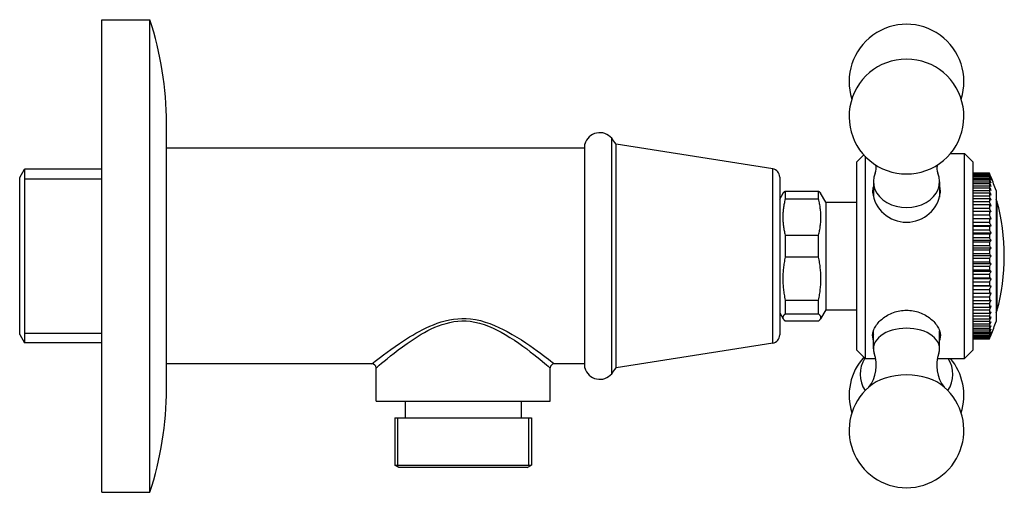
# Model space of a CAD drawing. Header units: millimetres. Extents: x -0.01 to 0.109, y -0.029 to 0.029.
import ezdxf

# ---------------------------------------------------------------- set-up
doc = ezdxf.new("R2010")
doc.units = ezdxf.units.MM
doc.layers.add('BLOCKS', color=3, linetype='Continuous')

msp = doc.modelspace()

# ---------------------------------------------------------------- linework, layer by layer
at = {"layer": 'BLOCKS'}
for p, q in [((0, 0.02849999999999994), (0.005799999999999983, 0.02849999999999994)), ((0, 0), (0, 0.02849999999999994)), ((0.005799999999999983, 0), (0.005799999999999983, 0.02849999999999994)), ((0.007800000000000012, 0), (0.007800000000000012, 0.01601000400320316)), ((0.05829364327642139, -0.01352187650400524), (0.05829364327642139, 0.01354503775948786)), ((0.06152539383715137, 0), (0.06152539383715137, 0.01419684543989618)), ((0.06204407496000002, 0), (0.06204407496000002, 0.01350142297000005)), ((0.08095050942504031, 0.01050551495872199), (0.06204407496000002, 0.01349999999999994)), ((0.05829358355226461, 0.01299999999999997), (0.007800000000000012, 0.01299999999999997)), ((0.09109407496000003, 0.01135000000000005), (0.09193808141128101, 0.0121940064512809)), ((0.09209407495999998, 0.01202571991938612), (0.09209407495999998, -0.01234999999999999)), ((0.1023857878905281, 0.01234999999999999), (0.10409407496, 0.01234999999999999)), ((0.10509407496, 0.01135000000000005), (0.10409407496, 0.01234999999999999)), ((0.10409407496, -0.01234999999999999), (0.10409407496, 0.01234999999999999)), ((0.09109407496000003, -0.01135000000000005), (0.09109407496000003, 0.01135000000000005)), ((0.10509407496, 0.01135000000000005), (0.10509407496, -0.01135000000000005)), ((-0.009905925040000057, 0.009477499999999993), (-0.009328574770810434, 0.01047749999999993)), ((0, 0.01047749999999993), (-0.009328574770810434, 0.01047749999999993)), ((-0.009328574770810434, 0.01047749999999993), (-0.009328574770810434, -0.01047750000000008)), ((0.08095050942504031, -0.01050551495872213), (0.08095050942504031, 0.01050551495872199)), ((0.08179407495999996, 0.00951782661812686), (0.08179407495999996, -0.009517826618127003)), ((0.10709407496, 0.00999691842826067), (0.10509407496, 0.00999691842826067)), ((0.10509407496, 0.009974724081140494), (0.10709407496, 0.009974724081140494)), ((0.10709407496, 0.00992437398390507), (0.10509407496, 0.00992437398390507)), ((0.10509407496, 0.009857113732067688), (0.10709407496, 0.009857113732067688)), ((0.10709407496, 0.009756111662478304), (0.10509407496, 0.009756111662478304)), ((0.10509407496, 0.009644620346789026), (0.10709407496, 0.009644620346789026)), ((0.10709407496, 0.00999691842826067), (0.10709407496, 0.009974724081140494)), ((0.10709407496, 0.00992437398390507), (0.10709407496, 0.009857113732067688)), ((0.10709407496, 0.009756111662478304), (0.10709407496, 0.009644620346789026)), ((-0.009905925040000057, -0.009477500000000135), (-0.009905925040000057, 0.009477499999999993)), ((0.09309407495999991, 0.008962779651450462), (0.09309407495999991, 0.007089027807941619)), ((0.10109407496, 0.008962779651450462), (0.10109407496, 0.007089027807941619)), ((0.10709407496, 0.00949372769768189), (0.10509407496, 0.00949372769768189)), ((0.10509407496, 0.009339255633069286), (0.10709407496, 0.009339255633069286)), ((0.10709407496, 0.00913973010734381), (0.10509407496, 0.00913973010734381)), ((0.10509407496, 0.008941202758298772), (0.10709407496, 0.008941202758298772)), ((0.10709407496, 0.008700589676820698), (0.10509407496, 0.008700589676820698)), ((0.10509407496, 0.008469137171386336), (0.10709407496, 0.008469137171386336)), ((0.10709407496, 0.00949372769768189), (0.10709407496, 0.009339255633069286)), ((0.10709407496, 0.00913973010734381), (0.10709407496, 0.008941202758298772)), ((0.10709407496, 0.008700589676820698), (0.10709407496, 0.008469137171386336)), ((0.08179407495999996, 0.006846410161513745), (0.08222126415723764, 0.007586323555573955)), ((0.08246010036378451, 0.007833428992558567), (0.08246010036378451, 0.00685847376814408)), ((0.08246010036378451, 0.007833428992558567), (0.08647804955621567, 0.007833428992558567)), ((0.08647804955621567, 0.00685847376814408), (0.08647804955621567, 0.007833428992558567)), ((0.08734407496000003, 0.006499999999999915), (0.08671688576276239, 0.007586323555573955)), ((0.10709407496, 0.008178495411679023), (0.10509407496, 0.008178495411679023)), ((0.10509407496, 0.007907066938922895), (0.10709407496, 0.007907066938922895)), ((0.10709407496, 0.007574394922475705), (0.10509407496, 0.007574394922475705)), ((0.10509407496, 0.007268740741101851), (0.10709407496, 0.007268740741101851)), ((0.10709407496, 0.008178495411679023), (0.10709407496, 0.007907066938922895)), ((0.10709407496, 0.007574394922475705), (0.10709407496, 0.007268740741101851)), ((0.10789407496, 0.007887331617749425), (0.10789407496, -0.007887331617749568)), ((0.08647804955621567, 0.00685847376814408), (0.08246010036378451, 0.00685847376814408)), ((0.08734407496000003, 0.006499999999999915), (0.09109407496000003, 0.006499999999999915)), ((0.08734407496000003, 0.006499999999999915), (0.08734407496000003, -0.006500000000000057)), ((0.10709407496, 0.006897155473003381), (0.10509407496, 0.006897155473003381)), ((0.10509407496, 0.00656028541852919), (0.10709407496, 0.00656028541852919)), ((0.10709407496, 0.006153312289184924), (0.10509407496, 0.006153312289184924)), ((0.10709407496, 0.006897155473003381), (0.10709407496, 0.00656028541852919)), ((0.10709407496, 0.006153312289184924), (0.10709407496, 0.005788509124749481)), ((0.108008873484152, 0.00663115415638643), (0.108008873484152, -0.006631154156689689)), ((0.10509407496, 0.005788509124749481), (0.10709407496, 0.005788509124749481)), ((0.10709407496, 0.005350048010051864), (0.10509407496, 0.005350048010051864)), ((0.10509407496, 0.0049608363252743), (0.10709407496, 0.0049608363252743)), ((0.10709407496, 0.005350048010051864), (0.10709407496, 0.0049608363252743)), ((0.10709407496, 0.004478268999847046), (0.10509407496, 0.004478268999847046)), ((0.10509407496, 0.004076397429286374), (0.10709407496, 0.004076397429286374)), ((0.1073030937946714, 0.003635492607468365), (0.10509407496, 0.003635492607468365)), ((0.10709407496, 0.004478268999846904), (0.10709407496, 0.004076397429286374)), ((0.1070940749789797, 0.004478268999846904), (0.1073070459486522, 0.004478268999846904)), ((0.08246010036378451, 0.002510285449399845), (0.08246010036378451, -0.0001374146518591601)), ((0.08246010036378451, 0.002510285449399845), (0.08647804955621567, 0.002510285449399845)), ((0.08647804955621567, -0.0001374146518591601), (0.08647804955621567, 0.002510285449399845)), ((0.10709407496, 0.003562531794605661), (0.10509407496, 0.003562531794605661)), ((0.10509407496, 0.003161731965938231), (0.10709407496, 0.003161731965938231)), ((0.1073030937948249, 0.002757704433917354), (0.10509407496, 0.002757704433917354)), ((0.10709407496, 0.002629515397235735), (0.10509407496, 0.002629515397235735)), ((0.10709407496, 0.003562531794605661), (0.10709407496, 0.003161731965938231)), ((0.10709407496, 0.002629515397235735), (0.10709407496, 0.002216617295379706)), ((0.10509407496, 0.002216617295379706), (0.10709407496, 0.002216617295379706)), ((0.1073030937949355, 0.001853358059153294), (0.10509407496, 0.001853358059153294)), ((0.10709407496, 0.001671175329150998), (0.10509407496, 0.001671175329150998)), ((0.10509407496, 0.001256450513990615), (0.10709407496, 0.001256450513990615)), ((0.10709407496, 0.001671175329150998), (0.10709407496, 0.001256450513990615)), ((0, -0.02850000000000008), (0, 0)), ((0.005799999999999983, -0.02850000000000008), (0.005799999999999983, 0)), ((0.007800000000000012, -0.01601000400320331), (0.007800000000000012, 0)), ((0.06152539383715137, -0.01419684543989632), (0.06152539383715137, 0)), ((0.06204407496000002, -0.01350142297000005), (0.06204407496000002, 0)), ((0.1073030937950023, 0.0009311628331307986), (0.10509407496, 0.0009311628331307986)), ((0.10709407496, 0.000696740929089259), (0.10509407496, 0.000696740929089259)), ((0.10509407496, 0.000284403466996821), (0.10709407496, 0.000284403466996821)), ((0.1073030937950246, 0), (0.10509407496, 0)), ((0.10709407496, 0.000696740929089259), (0.10709407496, 0.000284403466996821)), ((0.08647804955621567, -0.0001374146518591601), (0.08246010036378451, -0.0001374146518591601)), ((0.10709407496, -0.0002844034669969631), (0.10509407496, -0.0002844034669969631)), ((0.10509407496, -0.000696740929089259), (0.10709407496, -0.000696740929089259)), ((0.1073030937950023, -0.0009311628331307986), (0.10509407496, -0.0009311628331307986)), ((0.10709407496, -0.0002844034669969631), (0.10709407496, -0.000696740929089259)), ((0.10709407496, -0.001256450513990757), (0.10509407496, -0.001256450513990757)), ((0.10509407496, -0.001671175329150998), (0.10709407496, -0.001671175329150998)), ((0.1073030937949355, -0.001853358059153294), (0.10509407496, -0.001853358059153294)), ((0.10709407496, -0.002216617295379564), (0.10509407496, -0.002216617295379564)), ((0.10709407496, -0.001256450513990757), (0.10709407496, -0.001671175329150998)), ((0.10709407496, -0.002216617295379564), (0.10709407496, -0.002629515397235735)), ((0.10509407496, -0.002629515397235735), (0.10709407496, -0.002629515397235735)), ((0.1073030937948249, -0.002757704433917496), (0.10509407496, -0.002757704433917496)), ((0.10709407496, -0.003161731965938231), (0.10509407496, -0.003161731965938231)), ((0.10509407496, -0.003562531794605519), (0.10709407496, -0.003562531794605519)), ((0.10709407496, -0.003161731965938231), (0.10709407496, -0.003562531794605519)), ((0.1073030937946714, -0.003635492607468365), (0.10509407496, -0.003635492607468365)), ((0.10709407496, -0.004076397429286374), (0.10509407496, -0.004076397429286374)), ((0.10509407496, -0.004478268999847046), (0.10709407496, -0.004478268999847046)), ((0.10709407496, -0.004076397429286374), (0.10709407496, -0.004478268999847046)), ((0.1073030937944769, -0.004478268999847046), (0.1070940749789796, -0.004478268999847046)), ((0.08246010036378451, -0.005323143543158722), (0.08246010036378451, -0.00699588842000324)), ((0.08246010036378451, -0.005323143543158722), (0.08647804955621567, -0.005323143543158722)), ((0.08647804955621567, -0.00699588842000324), (0.08647804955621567, -0.005323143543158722)), ((0.10709407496, -0.004951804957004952), (0.10509407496, -0.004951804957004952)), ((0.10509407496, -0.005348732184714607), (0.10709407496, -0.005348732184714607)), ((0.10709407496, -0.005779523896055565), (0.10509407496, -0.005779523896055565)), ((0.10709407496, -0.004951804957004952), (0.10709407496, -0.005348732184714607)), ((0.10709407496, -0.005779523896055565), (0.10709407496, -0.006151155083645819)), ((0.08179407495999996, -0.006846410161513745), (0.08222126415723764, -0.007586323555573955)), ((0.08647804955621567, -0.006995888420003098), (0.08246010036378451, -0.006995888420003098)), ((0.08734407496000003, -0.006500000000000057), (0.08671688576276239, -0.007586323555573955)), ((0.08734407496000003, -0.006500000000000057), (0.09109407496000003, -0.006500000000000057)), ((0.10509407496, -0.006151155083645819), (0.10709407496, -0.006151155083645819)), ((0.10709407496, -0.006551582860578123), (0.10509407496, -0.006551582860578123)), ((0.10509407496, -0.006894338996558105), (0.10709407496, -0.006894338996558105)), ((0.10709407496, -0.006551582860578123), (0.10709407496, -0.006894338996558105)), ((0.08246010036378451, -0.007833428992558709), (0.08647804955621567, -0.007833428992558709)), ((0.10709407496, -0.007260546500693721), (0.10509407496, -0.007260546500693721)), ((0.10509407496, -0.007571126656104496), (0.10709407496, -0.007571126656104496)), ((0.10709407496, -0.007899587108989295), (0.10509407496, -0.007899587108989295)), ((0.10509407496, -0.008175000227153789), (0.10709407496, -0.008175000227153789)), ((0.10709407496, -0.007260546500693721), (0.10709407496, -0.007571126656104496)), ((0.10709407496, -0.007899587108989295), (0.10709407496, -0.008175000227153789)), ((-0.009905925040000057, -0.009477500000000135), (-0.009328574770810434, -0.01047750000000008)), ((0.09309407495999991, -0.01120674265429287), (0.09309407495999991, -0.0090570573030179)), ((0.10109407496, -0.01120674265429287), (0.10109407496, -0.0090570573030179)), ((0.10709407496, -0.008462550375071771), (0.10509407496, -0.008462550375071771)), ((0.10509407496, -0.008697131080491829), (0.10709407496, -0.008697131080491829)), ((0.10709407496, -0.008941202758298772), (0.10509407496, -0.008941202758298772)), ((0.10509407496, -0.009136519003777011), (0.10709407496, -0.009136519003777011)), ((0.10709407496, -0.009334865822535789), (0.10509407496, -0.009334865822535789)), ((0.10509407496, -0.009490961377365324), (0.10709407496, -0.009490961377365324)), ((0.10709407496, -0.008462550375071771), (0.10709407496, -0.008697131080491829)), ((0.10709407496, -0.008941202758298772), (0.10709407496, -0.009136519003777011)), ((0.10709407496, -0.009334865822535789), (0.10709407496, -0.009490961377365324)), ((0, -0.01047750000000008), (-0.009328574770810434, -0.01047750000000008)), ((0.08095050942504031, -0.01050551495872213), (0.06204407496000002, -0.01350000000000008)), ((0.10709407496, -0.009641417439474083), (0.10509407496, -0.009641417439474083)), ((0.10509407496, -0.009754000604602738), (0.10709407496, -0.009754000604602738)), ((0.10709407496, -0.009855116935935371), (0.10509407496, -0.009855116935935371)), ((0.10509407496, -0.00992310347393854), (0.10709407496, -0.00992310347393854)), ((0.10709407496, -0.009973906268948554), (0.10509407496, -0.009973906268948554)), ((0.10509407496, -0.009996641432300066), (0.10709407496, -0.009996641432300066)), ((0.10709407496, -0.009641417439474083), (0.10709407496, -0.009754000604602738)), ((0.10709407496, -0.009855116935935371), (0.10709407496, -0.00992310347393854)), ((0.10709407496, -0.009973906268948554), (0.10709407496, -0.009996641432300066)), ((0.09109407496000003, -0.01135000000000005), (0.09209407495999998, -0.01234999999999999)), ((0.10509407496, -0.01135000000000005), (0.10409407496, -0.01234999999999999)), ((0.03259407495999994, -0.01299999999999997), (0.007800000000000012, -0.01299999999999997)), ((0.05829358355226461, -0.01299999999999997), (0.05459407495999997, -0.01299999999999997)), ((0.09209407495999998, -0.01234999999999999), (0.09334630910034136, -0.01234999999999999)), ((0.1008418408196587, -0.01234999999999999), (0.10409407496, -0.01234999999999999)), ((0.03309407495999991, -0.0175), (0.03309407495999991, -0.01350000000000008)), ((0.05409407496, -0.0175), (0.05409407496, -0.01350000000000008)), ((0.03309407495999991, -0.0175), (0.05409407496, -0.0175)), ((0.03659407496, -0.0175), (0.03659407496, -0.01950000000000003)), ((0.05059407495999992, -0.0175), (0.05059407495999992, -0.01950000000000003)), ((0.03534407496, -0.01950000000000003), (0.05184407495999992, -0.01950000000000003)), ((0.03534407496, -0.01950000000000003), (0.03534407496, -0.02521132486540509)), ((0.03569407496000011, -0.01950000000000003), (0.03569407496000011, -0.02521132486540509)), ((0.05149407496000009, -0.01950000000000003), (0.05149407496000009, -0.02521132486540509)), ((0.05184407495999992, -0.01950000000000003), (0.05184407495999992, -0.02521132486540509)), ((0.03534407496, -0.02521132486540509), (0.05184407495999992, -0.02521132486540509)), ((0.03584407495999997, -0.02549999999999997), (0.03534407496, -0.02521132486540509)), ((0.05134407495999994, -0.02549999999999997), (0.03584407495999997, -0.02549999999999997)), ((0.05134407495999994, -0.02549999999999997), (0.05184407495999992, -0.02521132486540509)), ((0, -0.02850000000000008), (0.005799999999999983, -0.02850000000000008))]:
    msp.add_line(p, q, dxfattribs=at)
at = {"layer": 'BLOCKS', "linetype": 'Continuous'}
for p, q in [((-0.009328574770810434, 0.009314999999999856), (0, 0.009314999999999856)), ((-0.009328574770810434, -0.009315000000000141), (0, -0.009315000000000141))]:
    msp.add_line(p, q, dxfattribs=at)
at = {"layer": 'BLOCKS'}
for centre, radius, start, end in [((-0.03219999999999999, 0.01601000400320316), 0.04, 0, 18.19487233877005), ((0.09709407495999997, 0.02102728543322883), 0.006925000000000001, 342.3021506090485, 197.6978493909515), ((0.09709407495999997, 0.01681692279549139), 0.006925, 289.5853122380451, 250.4146877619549), ((0.06008913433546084, 0.0130149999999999), 0.00186, 39.44971547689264, 164.8852737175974), ((0.05449878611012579, 0.008414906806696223), 0.009099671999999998, 33.98514684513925, 39.44971547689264), ((0.09183587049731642, 0.01057008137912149), 0.001590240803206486, 338.6154732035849, 14.77828889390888), ((0.1023416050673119, 0.01056929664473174), 0.001580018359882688, 165.1030076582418, 201.499169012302), ((0.08079407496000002, 0.00951782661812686), 0.001, 0, 80.99999999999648), ((0.08387532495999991, 0), 0.02528063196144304, 18.1792631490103, 22.12448116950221), ((0.09532637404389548, 0.007720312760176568), 0.002332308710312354, 163.1604785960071, 180.164617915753), ((0.09886177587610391, 0.007720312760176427), 0.0023323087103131, 359.8353820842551, 16.83952140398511), ((0.08387532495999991, 0), 0.02488082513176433, 19.69695622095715, 21.06096930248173), ((0.09709407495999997, 0.00820335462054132), 0.004129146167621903, 186.8116766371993, 353.1883233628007), ((0.1075263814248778, 0.006499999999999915), 0.0005, 15.20707345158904, 42.66006684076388), ((0.08361407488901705, -1.514877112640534e-13), 0.02528000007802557, 344.7929265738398, 15.20707342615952), ((0.1075263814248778, -0.006500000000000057), 0.0005, 317.3399331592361, 344.7929265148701), ((0.08387532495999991, 0), 0.02528063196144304, 337.9273622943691, 341.8207368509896), ((0.08387532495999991, 0), 0.02488082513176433, 338.9390306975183, 340.3219050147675), ((0.08079407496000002, -0.009517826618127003), 0.001, 279.0000000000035, 0), ((0.09444429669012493, -0.009652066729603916), 0.001450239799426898, 179.7139849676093, 201.4035154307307), ((0.09974385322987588, -0.0096520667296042), 0.001450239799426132, 338.5964845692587, 0.2860150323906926), ((0.08928456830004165, -0.01320714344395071), 0.004168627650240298, 321.3773218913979, 20.7190512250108), ((0.1049035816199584, -0.01320714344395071), 0.004168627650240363, 159.2809487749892, 218.6226781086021), ((0.03259325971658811, -0.01350081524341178), 0.0005008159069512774, 0.09326785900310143, 89.90673214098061), ((0.05459489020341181, -0.01350081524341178), 0.0005008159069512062, 90.0932678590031, 179.9067321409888), ((0.09709407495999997, -0.01681692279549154), 0.006925, 138.1202734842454, 197.6978493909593), ((0.09709407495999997, -0.01681692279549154), 0.006925, 342.3021506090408, 40.16889975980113), ((0.06008913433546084, -0.01301500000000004), 0.00186, 195.1147262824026, 320.5502845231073), ((0.05449878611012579, -0.008414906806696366), 0.009099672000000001, 320.5502845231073, 326.0148531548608), ((-0.03219999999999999, -0.01601000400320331), 0.04, 341.80512766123, 0), ((0.09709407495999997, -0.02102728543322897), 0.006925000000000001, 131.1059662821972, 48.89403371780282)]:
    msp.add_arc(centre, radius, start, end, dxfattribs=at)
for centre, major_axis, ratio, start_param, end_param in [((0.09709407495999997, 0.008962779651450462), (0.004, 0), 0.7809576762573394, 2.806443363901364, 6.618334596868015), ((0.09709407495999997, 0.01427174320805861), (0.00559910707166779, 0), 0.780957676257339, 4.284897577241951, 5.139880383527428), ((0.08387532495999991, 0.002037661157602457), (0.02489396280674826, 1.176953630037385e-18), 0.8865589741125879, 0.3459411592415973, 0.3689512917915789), ((0.08387532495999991, 0.001637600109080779), (0.02489750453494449, 7.672529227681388e-19), 0.9276342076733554, 0.3452640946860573, 0.3693190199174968), ((0.08387532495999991, 0.002410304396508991), (0.02489405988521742, 1.647210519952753e-18), 0.836945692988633, 0.3448791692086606, 0.3689613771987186), ((0.08387532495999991, 0.001230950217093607), (0.02489756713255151, 4.335860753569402e-19), 0.95977581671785, 0.3452194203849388, 0.3693255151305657), ((0.08387532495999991, 0.00275958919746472), (0.02489417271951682, 2.15984192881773e-18), 0.7792721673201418, 0.3448400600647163, 0.3689730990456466), ((0.08387532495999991, 0.0008125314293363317), (0.02489761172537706, 1.889407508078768e-19), 0.9826742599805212, 0.3451737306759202, 0.369330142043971), ((0.08387532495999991, 0.003082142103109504), (0.0248943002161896, 2.695149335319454e-18), 0.7140938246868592, 0.344803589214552, 0.3689863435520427), ((0.08387532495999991, 0.000386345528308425), (0.0248976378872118, 4.271957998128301e-20), 0.9961090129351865, 0.3451274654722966, 0.3693328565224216), ((0.08387532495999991, 0.003374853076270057), (0.0248944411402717, 3.232562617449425e-18), 0.6420383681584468, 0.3447701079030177, 0.3690009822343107), ((0.08387532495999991, 0.003541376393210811), (0.02490925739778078, 3.702553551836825e-18), 0.5719736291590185, 0.3469511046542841, 0.3705360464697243), ((0.08387532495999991, -0.0004010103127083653), (0.02486776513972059, 4.266832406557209e-20), 0.9961090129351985, 0.3416774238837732, 0.3662170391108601), ((0.08387532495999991, 0.003671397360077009), (0.02492385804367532, 4.143498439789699e-18), 0.497457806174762, 0.3479506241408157, 0.3720410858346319), ((0.08387532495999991, -0.0008433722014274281), (0.02486773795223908, 1.887140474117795e-19), 0.9826742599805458, 0.341631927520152, 0.3662141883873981), ((0.08387532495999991, 0.003859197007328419), (0.02492402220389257, 4.580359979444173e-18), 0.4100337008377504, 0.3479271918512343, 0.3720579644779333), ((0.08387532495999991, -0.001277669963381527), (0.0248676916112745, 4.330657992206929e-19), 0.9597758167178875, 0.3415875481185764, 0.3662093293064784), ((0.08387532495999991, 0.004009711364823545), (0.02492419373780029, 4.947005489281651e-18), 0.3186607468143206, 0.347907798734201, 0.372075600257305), ((0.08387532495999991, -0.001699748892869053), (0.02486762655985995, 7.663321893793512e-19), 0.9276342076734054, 0.341544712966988, 0.3662025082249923), ((0.08387532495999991, 0.004121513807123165), (0.02492437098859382, 5.229344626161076e-18), 0.2242189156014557, 0.3478926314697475, 0.3720938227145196), ((0.08387532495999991, -0.00210556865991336), (0.02486754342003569, 1.175704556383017e-18), 0.886558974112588, 0.3415038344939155, 0.3661937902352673), ((0.08387532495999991, 0.004193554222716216), (0.0249245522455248, 5.416526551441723e-18), 0.1276177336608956, 0.3478818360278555, 0.3721124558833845), ((0.08387532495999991, -0.00249124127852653), (0.02486744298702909, 1.645449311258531e-18), 0.836945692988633, 0.3414653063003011, 0.3661832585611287), ((0.08387532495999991, -0.002858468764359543), (0.0248657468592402, 2.157375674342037e-18), 0.7792721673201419, 0.341747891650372, 0.3660053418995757), ((0.08387532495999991, 0.00468720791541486), (0.02483498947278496, 5.397063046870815e-18), 0.1276177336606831, 5.920424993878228, 5.944936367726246), ((0.08387532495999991, -0.003193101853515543), (0.02486574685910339, 2.69205804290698e-18), 0.7140938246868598, 0.3417478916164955, 0.3660053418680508), ((0.08387532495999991, 0.00460552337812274), (0.0248349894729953, 5.210591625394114e-18), 0.2242189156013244, 5.920424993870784, 5.944936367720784), ((0.08387532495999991, -0.003496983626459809), (0.02486574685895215, 3.228836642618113e-18), 0.6420383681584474, 0.3417478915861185, 0.3660053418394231), ((0.08387532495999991, 0.004479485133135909), (0.02483498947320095, 4.929300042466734e-18), 0.3186607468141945, 5.920424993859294, 5.944936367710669), ((0.08387532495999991, -0.003809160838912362), (0.02485046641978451, 3.693814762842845e-18), 0.571973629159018, 0.340015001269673, 0.3643976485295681), ((0.08387532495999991, 0.004310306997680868), (0.02483498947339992, 4.563998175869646e-18), 0.4100337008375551, 5.920424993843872, 5.944936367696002), ((0.08387532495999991, -0.004099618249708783), (0.02483498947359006, 4.128724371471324e-18), 0.4974578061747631, 0.3382489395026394, 0.3627603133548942), ((0.08387532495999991, 0.004099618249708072), (0.02483498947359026, 4.128724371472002e-18), 0.497457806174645, 5.92042499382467, 5.944936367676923), ((0.08387532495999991, -0.004310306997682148), (0.02483498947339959, 4.563998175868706e-18), 0.4100337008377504, 0.3382489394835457, 0.3627603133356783), ((0.08387532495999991, 0.003809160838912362), (0.02485046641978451, 3.69381476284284e-18), 0.5719736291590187, 5.918787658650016, 5.943170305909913), ((0.08387532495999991, -0.004479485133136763), (0.02483498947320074, 4.929300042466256e-18), 0.3186607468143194, 0.338248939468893, 0.3627603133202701), ((0.08387532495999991, 0.00349698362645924), (0.02486574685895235, 3.228836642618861e-18), 0.6420383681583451, 5.917179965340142, 5.941437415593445), ((0.08387532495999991, -0.004605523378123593), (0.02483498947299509, 5.210591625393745e-18), 0.2242189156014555, 0.338248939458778, 0.3627603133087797), ((0.08387532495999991, 0.003193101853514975), (0.02486574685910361, 2.69205804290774e-18), 0.7140938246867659, 5.917179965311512, 5.941437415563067), ((0.08387532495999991, -0.004687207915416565), (0.02483498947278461, 5.397063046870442e-18), 0.1276177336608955, 0.3382489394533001, 0.3627603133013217), ((0.08387532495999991, 0.002858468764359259), (0.02486574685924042, 2.157375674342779e-18), 0.7792721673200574, 5.917179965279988, 5.941437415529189), ((0.08387532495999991, 0.002496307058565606), (0.02486574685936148, 1.645337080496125e-18), 0.8369456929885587, 5.917179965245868, 5.94143741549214), ((0.08387532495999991, 0.002110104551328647), (0.02486574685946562, 1.175619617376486e-18), 0.8865589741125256, 5.917179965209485, 5.941437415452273), ((0.08387532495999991, -0.004192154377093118), (0.02492479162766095, 5.416578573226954e-18), 0.1276177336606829, 5.911048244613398, 5.9348387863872), ((0.08387532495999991, 0.001703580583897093), (0.02486574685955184, 7.662742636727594e-19), 0.9276342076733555, 5.917179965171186, 5.941437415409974), ((0.08387532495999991, -0.00411909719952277), (0.02492479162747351, 5.229432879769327e-18), 0.2242189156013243, 5.911048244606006, 5.934838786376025), ((0.08387532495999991, 0.001280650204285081), (0.0248657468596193, 4.330319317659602e-19), 0.95977581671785, 5.917179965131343, 5.94143741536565), ((0.08387532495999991, -0.004006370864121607), (0.02492479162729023, 4.947124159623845e-18), 0.3186607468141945, 5.9110482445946, 5.934838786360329), ((0.08387532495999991, 0.0008453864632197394), (0.02486574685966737, 1.88698937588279e-19), 0.9826742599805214, 5.917179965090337, 5.941437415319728), ((0.08387532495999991, -0.003855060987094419), (0.02492479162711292, 4.580501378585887e-18), 0.4100337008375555, 5.91104824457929, 5.934838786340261), ((0.08387532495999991, 0.0004019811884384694), (0.02486574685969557, 4.266486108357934e-20), 0.9961090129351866, 5.917179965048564, 5.941437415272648), ((0.08387532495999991, -0.003666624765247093), (0.02492479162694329, 4.1436536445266e-18), 0.4974578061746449, 5.911048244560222, 5.934838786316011), ((0.09709407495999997, -0.01120674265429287), (0.004, 0), 0.6245839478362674, 1.570796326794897, 3.353556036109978), ((0.09709407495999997, -0.008863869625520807), (0.004099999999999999, 0), 0.6245839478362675, 3.292305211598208, 3.362907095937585), ((0.09709407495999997, -0.01120674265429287), (0.004, 0), 0.6245839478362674, 6.071221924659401, 7.853981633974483), ((0.09709407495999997, -0.008863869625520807), (0.004099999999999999, 0), 0.6245839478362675, 6.061870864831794, 6.132472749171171), ((0.08387532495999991, -0.003536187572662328), (0.02491035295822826, 3.702716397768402e-18), 0.5719736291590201, 5.912536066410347, 5.936438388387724), ((0.08387532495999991, -0.0003873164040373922), (0.02489569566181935, 4.271624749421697e-20), 0.9961090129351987, 5.914054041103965, 5.938071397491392), ((0.08387532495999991, -0.003369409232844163), (0.02489569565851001, 3.232725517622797e-18), 0.6420383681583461, 5.91405404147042, 5.938071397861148), ((0.08387532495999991, -0.0008145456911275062), (0.02489569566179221, 1.889262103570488e-19), 0.9826742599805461, 5.914054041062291, 5.938071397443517), ((0.08387532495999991, -0.00307661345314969), (0.02489569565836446, 2.695300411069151e-18), 0.7140938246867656, 5.914054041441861, 5.938071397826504), ((0.08387532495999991, -0.001233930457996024), (0.02489569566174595, 4.335534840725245e-19), 0.9597758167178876, 5.914054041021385, 5.938071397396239), ((0.08387532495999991, -0.002754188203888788), (0.0248956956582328, 2.159974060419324e-18), 0.7792721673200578, 5.914054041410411, 5.93807139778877), ((0.08387532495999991, -0.001641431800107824), (0.02489569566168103, 7.671971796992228e-19), 0.9276342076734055, 5.914054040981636, 5.938071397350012), ((0.08387532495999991, -0.00240523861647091), (0.02489569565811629, 1.647318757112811e-18), 0.8369456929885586, 5.914054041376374, 5.938071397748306), ((0.08387532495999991, -0.002033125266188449), (0.02489569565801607, 1.177035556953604e-18), 0.8865589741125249, 5.914054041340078, 5.938071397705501), ((0.09709407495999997, -0.01427174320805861), (0.005599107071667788, 0), 0.7809576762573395, 2.681967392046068, 3.607869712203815), ((0.09709407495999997, -0.01427174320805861), (0.005599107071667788, 0), 0.7809576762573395, 5.816908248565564, 6.738216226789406), ((0.09709407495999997, -0.01784488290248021), (0.005599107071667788, 0), 0.6245839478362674, 1.570796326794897, 2.520325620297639), ((0.09709407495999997, -0.01784488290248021), (0.005599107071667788, 0), 0.6245839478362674, 0.6212670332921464, 1.570796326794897)]:
    msp.add_ellipse(centre, major_axis=major_axis, ratio=ratio, start_param=start_param, end_param=end_param, dxfattribs=at)
for points, weights in [([(0.08222126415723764, 0.007586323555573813), (0.08229070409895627, 0.007706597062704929), (0.08246010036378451, 0.007833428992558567)], [1.027420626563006, 1.019294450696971, 1]), ([(0.08647804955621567, 0.007833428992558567), (0.0866474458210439, 0.007706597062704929), (0.08671688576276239, 0.007586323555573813)], [1, 1.019294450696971, 1.027420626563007]), ([(0.08246010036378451, 0.00685847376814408), (0.0819007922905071, 0.004684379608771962), (0.08246010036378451, 0.002510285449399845)], [1, 1.066666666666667, 1]), ([(0.08647804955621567, 0.002510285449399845), (0.08703735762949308, 0.004684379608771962), (0.08647804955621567, 0.00685847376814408)], [1, 1.06666666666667, 1]), ([(0.08246010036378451, -0.0001374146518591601), (0.0819007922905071, -0.002730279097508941), (0.08246010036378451, -0.005323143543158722)], [1, 1.066666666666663, 1]), ([(0.08647804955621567, -0.005323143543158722), (0.08703735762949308, -0.002730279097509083), (0.08647804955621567, -0.0001374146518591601)], [1, 1.06666666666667, 1]), ([(0.08246010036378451, -0.006995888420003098), (0.0819007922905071, -0.007414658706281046), (0.08246010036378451, -0.007833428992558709)], [1, 1.066666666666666, 1]), ([(0.08647804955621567, -0.007833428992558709), (0.08703735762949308, -0.007414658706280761), (0.08647804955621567, -0.006995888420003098)], [1, 1.066666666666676, 1])]:
    msp.add_rational_spline(points, weights, degree=2, dxfattribs=at)
for points, knots in [([(0.09299407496, -0.009644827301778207), (0.09299407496, -0.00948275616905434), (0.09301910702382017, -0.009308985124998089), (0.09312383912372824, -0.008950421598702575), (0.093203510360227, -0.00876564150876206), (0.09341334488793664, -0.00839987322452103), (0.09354367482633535, -0.008218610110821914), (0.09384402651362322, -0.007874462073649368), (0.09401407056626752, -0.007711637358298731), (0.09437588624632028, -0.007417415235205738), (0.0945803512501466, -0.007275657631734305), (0.0950261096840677, -0.007020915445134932), (0.09526740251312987, -0.006907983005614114), (0.09577181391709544, -0.006724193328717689), (0.09603537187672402, -0.00665324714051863), (0.09656669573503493, -0.006559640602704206), (0.0968344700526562, -0.006537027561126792), (0.09709407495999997, -0.006537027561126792), (0.09735367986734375, -0.006537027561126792), (0.09762145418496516, -0.006559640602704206), (0.09815277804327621, -0.00665324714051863), (0.0984163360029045, -0.006724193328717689), (0.09892074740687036, -0.006907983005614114), (0.09916204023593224, -0.007020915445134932), (0.09960779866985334, -0.007275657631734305), (0.09981226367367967, -0.007417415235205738), (0.1001740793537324, -0.007711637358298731), (0.1003441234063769, -0.007874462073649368), (0.1006444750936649, -0.008218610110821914), (0.1007748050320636, -0.00839987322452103), (0.100984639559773, -0.00876564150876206), (0.1010643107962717, -0.008950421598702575), (0.1011690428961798, -0.009308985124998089), (0.1011940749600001, -0.00948275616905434), (0.1011940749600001, -0.009644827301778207)], [18.6872924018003, 18.6872924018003, 18.6872924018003, 18.6872924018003, 19.4657520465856, 19.4657520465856, 20.2442116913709, 20.2442116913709, 21.0226713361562, 21.0226713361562, 21.8011309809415, 21.8011309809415, 22.57994570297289, 22.57994570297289, 23.35876042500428, 23.35876042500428, 24.13757514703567, 24.13757514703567, 24.91638986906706, 24.91638986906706, 24.91638986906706, 25.69520459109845, 25.69520459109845, 26.47401931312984, 26.47401931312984, 27.25283403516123, 27.25283403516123, 28.03164875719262, 28.03164875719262, 28.81010840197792, 28.81010840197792, 29.58856804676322, 29.58856804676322, 30.36702769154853, 30.36702769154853, 31.14548733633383, 31.14548733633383, 31.14548733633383, 31.14548733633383]), ([(0.03259407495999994, -0.01299999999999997), (0.03260690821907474, -0.01298657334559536), (0.03284224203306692, -0.01280333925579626), (0.03408435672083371, -0.01185091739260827), (0.03544985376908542, -0.01080362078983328), (0.03813388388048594, -0.009159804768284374), (0.03924254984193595, -0.00855114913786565), (0.04172515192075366, -0.007668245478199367), (0.04311865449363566, -0.007438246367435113), (0.04611331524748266, -0.007759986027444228), (0.04762037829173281, -0.008411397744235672), (0.05053915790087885, -0.00999368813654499), (0.05190517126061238, -0.01097539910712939), (0.05395065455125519, -0.01248380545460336), (0.05457703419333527, -0.0129817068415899), (0.05459407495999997, -0.01299999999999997)], [16.99336112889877, 16.99336112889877, 16.99336112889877, 16.99336112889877, 20.69779697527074, 20.69779697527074, 27.20744134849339, 27.20744134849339, 31.01114824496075, 31.01114824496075, 34.8148551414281, 34.8148551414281, 39.42336567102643, 39.42336567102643, 45.12624680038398, 45.12624680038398, 50.98995269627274, 50.98995269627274, 50.98995269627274, 50.98995269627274]), ([(0.03309407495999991, -0.01350000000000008), (0.03310632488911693, -0.01348605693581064), (0.03333096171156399, -0.01329577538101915), (0.03451661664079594, -0.01230672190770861), (0.03582004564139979, -0.01121914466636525), (0.03838207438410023, -0.009512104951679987), (0.03944034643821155, -0.008880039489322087), (0.04181010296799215, -0.00796317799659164), (0.043140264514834, -0.007724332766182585), (0.0459988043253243, -0.008058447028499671), (0.04743736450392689, -0.008734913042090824), (0.05022347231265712, -0.01037806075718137), (0.05152739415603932, -0.01139752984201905), (0.05347990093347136, -0.01296395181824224), (0.05407780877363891, -0.01348100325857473), (0.05409407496, -0.01350000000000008)], [16.99336112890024, 16.99336112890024, 16.99336112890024, 16.99336112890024, 20.69779697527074, 20.69779697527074, 27.20744134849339, 27.20744134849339, 31.01114824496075, 31.01114824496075, 34.8148551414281, 34.8148551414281, 39.42336567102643, 39.42336567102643, 45.12624680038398, 45.12624680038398, 50.98995269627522, 50.98995269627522, 50.98995269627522, 50.98995269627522])]:
    msp.add_open_spline(points, degree=3, knots=knots, dxfattribs=at)

doc.saveas('drawing.dxf')
